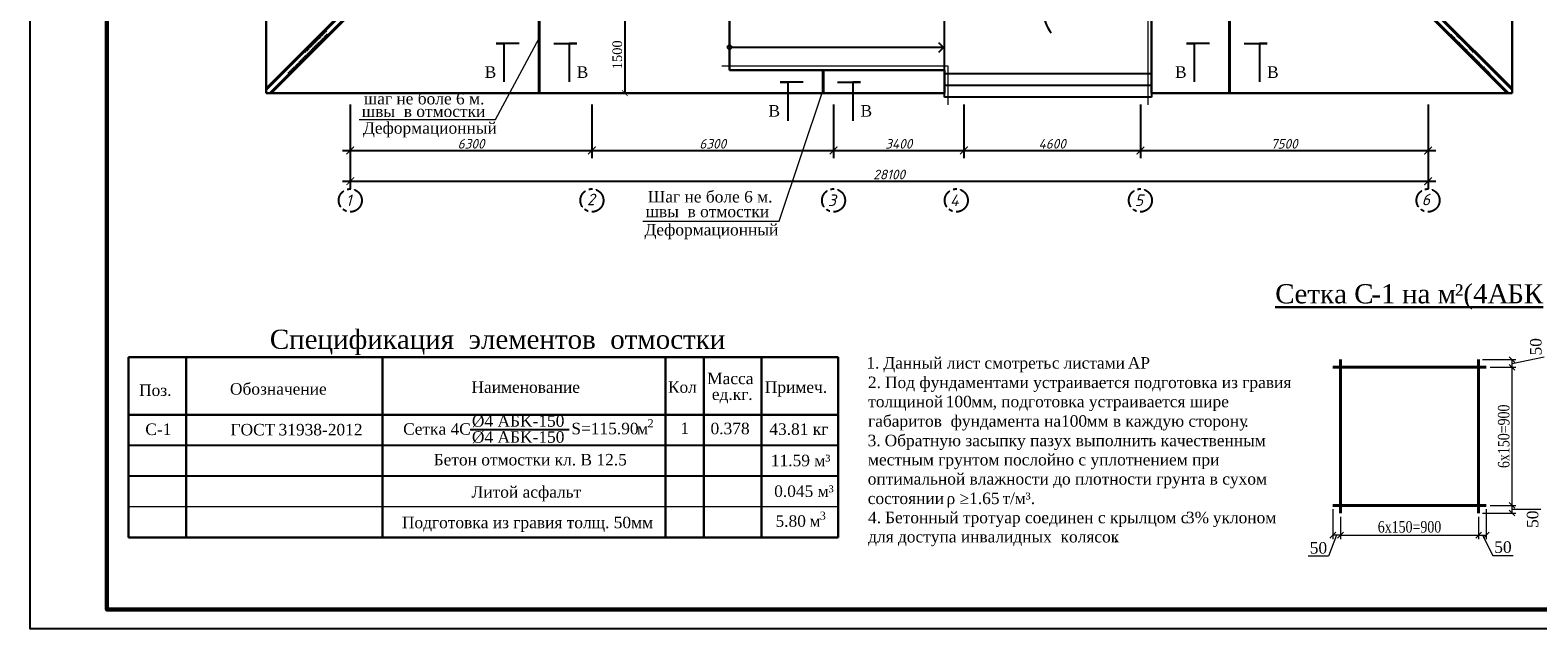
# Model space of a CAD drawing. Header units: millimetres. Extents: x 2063114 to 14983986, y -126020516 to 213791.
# Tile 61 of 256: x 2408076 to 2447385, y -1661097 to -1645494. Entities that reach past the tile are written whole.
import ezdxf
from ezdxf.enums import TextEntityAlignment as Align

# ---------------------------------------------------------------- set-up
doc = ezdxf.new("R2010")
doc.units = ezdxf.units.MM
doc.linetypes.add('ACAD_ISO10W100', pattern=[18, 12, -3, 0, -3])
doc.linetypes.add('осевая', pattern=[50.8, 31.75, -6.35, 6.35, -6.35])
doc.layers.add('Format', color=7, linetype='Continuous', lineweight=35)
for name, color, linetype in [('YQ_DIM', 3, 'Continuous'), ('пунктир', 1, 'ACAD_ISO10W100'), ('размер', 7, 'Continuous'), ('Размеры', 28, 'Continuous')]:
    doc.layers.add(name, color=color, linetype=linetype)
doc.styles.add('--Times New Roman', font='times.ttf')
doc.styles.add('GOST 2.304', font='isocpeur.ttf', dxfattribs={"oblique": 15})
doc.styles.add('TIMES (Centry Gothic)', font='times.ttf')
doc.styles.add('Times New Roman', font='times.ttf')
doc.styles.add('WMF-Times New Roman0', font='times.ttf')
doc.linetypes.add('ограждение2', pattern='A,6.35,-2.54,[132,ltypeshp.shx,S=2.54,R=0,X=-2.54,Y=0],-2.54,25.4', length=36.83)

# ---------------------------------------------------------------- blocks, each defined once
blk = doc.blocks.new('_Oblique')
at = {"color": 0, "linetype": 'ByBlock', "lineweight": -2}
blk.add_line((-0.5, -0.5), (0.5, 0.5), dxfattribs=at)
blk = doc.blocks.new('_ArchTick')
at = {"color": 0, "linetype": 'ByBlock', "const_width": 0.15}
blk.add_lwpolyline([(-0.5, -0.5), (0.5, 0.5)], dxfattribs=at)

msp = doc.modelspace()

# ---------------------------------------------------------------- linework, layer by layer
at = {"color": 1, "lineweight": 40}
for p, q in [((2416232.44436, -1645030.38765), (2414232.44899, -1647030.37376)), ((2444712.45362, -1645030.38765), (2446712.44899, -1647030.37375)), ((2416338.51525, -1645136.44879), (2414338.51294, -1647136.44184)), ((2444606.38272, -1645136.44879), (2446606.38504, -1647136.44184))]:
    msp.add_line(p, q, dxfattribs=at)
at = {"color": 5, "lineweight": 40}
for p, q in [((2421349.94899, -1647136.44184), (2421349.94899, -1645146.44187)), ((2439349.94899, -1647136.44184), (2439349.94899, -1645146.44187)), ((2428749.94899, -1647136.44184), (2428749.94899, -1646546.44184))]:
    msp.add_line(p, q, dxfattribs=at)
at = {"ltscale": 300}
for p, q in [((2423581.25531, -1645111.44184), (2423581.25531, -1647161.44184)), ((2423668.95757, -1647136.44184), (2423681.25531, -1647136.44184))]:
    msp.add_line(p, q, dxfattribs=at)
at = {"ltscale": 150}
for p, q in [((2426312.44899, -1645336.44184), (2426312.44899, -1646536.44184)), ((2431912.44899, -1647236.44184), (2431912.44899, -1645136.44184)), ((2437312.44899, -1645136.44184), (2437312.44899, -1647236.44184)), ((2426312.44898, -1645865.73116), (2426241.7383, -1645936.44184)), ((2426383.15966, -1645936.44184), (2426312.44898, -1645865.73116)), ((2431892.44899, -1645946.44184), (2431768.7053, -1645822.69815)), ((2426241.7383, -1645936.44184), (2426312.44898, -1646007.15252)), ((2426312.44898, -1646007.15252), (2426383.15966, -1645936.44184)), ((2426383.15986, -1645936.44164), (2431887.44878, -1645936.44164)), ((2431768.7053, -1646070.18553), (2431892.44899, -1645946.44184)), ((2431912.44899, -1646536.44184), (2426312.44899, -1646536.44184)), ((2437312.44899, -1646636.44184), (2431912.44899, -1646636.44184)), ((2437312.44899, -1646936.44184), (2431912.44899, -1646936.44184)), ((2437312.44899, -1647236.44184), (2431912.44899, -1647236.44184))]:
    msp.add_line(p, q, dxfattribs=at)
at = {"linetype": 'ограждение2', "lineweight": 5, "ltscale": 15}
for p, q in [((2437212.44899, -1645136.44184), (2437212.44899, -1647436.44184)), ((2432012.44899, -1646436.44184), (2426112.44899, -1646436.44184)), ((2432012.44899, -1647436.44184), (2432012.44899, -1646436.44184))]:
    msp.add_line(p, q, dxfattribs=at)
at = {"color": 0, "linetype": 'ByBlock', "lineweight": -2}
for p, q in [((2415411.01579, -1645851.81241), (2415446.37104, -1645887.16784)), ((2415446.73007, -1645816.09829), (2415482.08533, -1645851.45372)), ((2415482.44436, -1645780.38417), (2415517.79961, -1645815.7396)), ((2415518.15864, -1645744.67005), (2415553.5139, -1645780.02547)), ((2415588.51178, -1645886.44879), (2415553.15652, -1645851.09337)), ((2415553.87293, -1645708.95593), (2415589.22819, -1645744.31135)), ((2415624.22623, -1645850.7345), (2415588.87097, -1645815.37908)), ((2415589.58721, -1645673.24181), (2415624.94247, -1645708.59723)), ((2415659.94068, -1645815.02022), (2415624.58542, -1645779.6648)), ((2415625.3015, -1645637.52769), (2415660.65676, -1645672.88311)), ((2415695.65513, -1645779.30593), (2415660.29987, -1645743.95051)), ((2415661.01579, -1645601.81357), (2415696.37104, -1645637.16899)), ((2415731.36958, -1645743.59165), (2415696.01433, -1645708.23622)), ((2415696.73007, -1645566.09945), (2415732.08533, -1645601.45487)), ((2415767.08403, -1645707.87736), (2415731.72878, -1645672.52194)), ((2415732.44436, -1645530.38533), (2415767.79961, -1645565.74075)), ((2415802.79848, -1645672.16307), (2415767.44323, -1645636.80765)), ((2415768.15864, -1645494.67121), (2415803.5139, -1645530.02663)), ((2415838.51294, -1645636.44879), (2415803.15768, -1645601.09337)), ((2445106.38504, -1645636.44879), (2445141.7403, -1645601.09337)), ((2445176.73933, -1645494.67121), (2445141.38408, -1645530.02663)), ((2445142.09949, -1645672.16307), (2445177.45475, -1645636.80765)), ((2445212.45362, -1645530.38533), (2445177.09836, -1645565.74075)), ((2445177.81394, -1645707.87736), (2445213.1692, -1645672.52194)), ((2445248.1679, -1645566.09945), (2445212.81265, -1645601.45487)), ((2445213.52839, -1645743.59165), (2445248.88365, -1645708.23622)), ((2445283.88219, -1645601.81357), (2445248.52693, -1645637.16899)), ((2445249.24284, -1645779.30593), (2445284.5981, -1645743.95051)), ((2445319.59648, -1645637.52769), (2445284.24122, -1645672.88311)), ((2445284.9573, -1645815.02022), (2445320.31255, -1645779.6648)), ((2445355.31076, -1645673.24181), (2445319.9555, -1645708.59723)), ((2445320.67175, -1645850.7345), (2445356.027, -1645815.37908)), ((2445391.02505, -1645708.95593), (2445355.66979, -1645744.31135)), ((2445356.3862, -1645886.44879), (2445391.74145, -1645851.09337)), ((2445426.73933, -1645744.67005), (2445391.38408, -1645780.02547)), ((2445462.45362, -1645780.38417), (2445427.09836, -1645815.7396)), ((2445498.1679, -1645816.09829), (2445462.81265, -1645851.45372)), ((2445533.88219, -1645851.81241), (2445498.52693, -1645887.16784)), ((2415195.65282, -1646279.30593), (2415160.29756, -1646243.95051)), ((2415231.36727, -1646243.59165), (2415196.01201, -1646208.23622)), ((2415267.08172, -1646207.87736), (2415231.72646, -1646172.52194)), ((2415232.44436, -1646030.38302), (2415267.79961, -1646065.73844)), ((2415302.79617, -1646172.16307), (2415267.44091, -1646136.80765)), ((2415268.15864, -1645994.6689), (2415303.5139, -1646030.02432)), ((2415338.51062, -1646136.44879), (2415303.15536, -1646101.09337)), ((2415303.87293, -1645958.95478), (2415339.22819, -1645994.3102)), ((2415374.22507, -1646100.7345), (2415338.86981, -1646065.37908)), ((2415339.58721, -1645923.24066), (2415374.94247, -1645958.59608)), ((2415409.93952, -1646065.02022), (2415374.58427, -1646029.6648)), ((2415375.3015, -1645887.52654), (2415410.65676, -1645922.88196)), ((2415445.65397, -1646029.30593), (2415410.29872, -1645993.95051)), ((2415481.36842, -1645993.59165), (2415446.01317, -1645958.23622)), ((2415517.08288, -1645957.87736), (2415481.72762, -1645922.52194)), ((2415552.79733, -1645922.16307), (2415517.44207, -1645886.80765)), ((2445392.10065, -1645922.16307), (2445427.45591, -1645886.80765)), ((2445427.8151, -1645957.87736), (2445463.17036, -1645922.52194)), ((2445463.52955, -1645993.59165), (2445498.88481, -1645958.23622)), ((2445499.244, -1646029.30593), (2445534.59926, -1645993.95051)), ((2445569.59648, -1645887.52654), (2445534.24122, -1645922.88196)), ((2445534.95845, -1646065.02022), (2445570.31371, -1646029.6648)), ((2445605.31076, -1645923.24066), (2445569.9555, -1645958.59608)), ((2445570.6729, -1646100.7345), (2445606.02816, -1646065.37908)), ((2445641.02505, -1645958.95478), (2445605.66979, -1645994.3102)), ((2445606.38736, -1646136.44879), (2445641.74261, -1646101.09337)), ((2445676.73933, -1645994.6689), (2445641.38408, -1646030.02432)), ((2445642.10181, -1646172.16307), (2445677.45706, -1646136.80765)), ((2445712.45362, -1646030.38302), (2445677.09836, -1646065.73844)), ((2445677.81626, -1646207.87736), (2445713.17151, -1646172.52194)), ((2445713.53071, -1646243.59165), (2445748.88597, -1646208.23622)), ((2445749.24516, -1646279.30593), (2445784.60042, -1646243.95051)), ((2414838.5083, -1646636.44879), (2414803.15305, -1646601.09337)), ((2414874.22276, -1646600.7345), (2414838.8675, -1646565.37908)), ((2414909.93721, -1646565.02022), (2414874.58195, -1646529.6648)), ((2414945.65166, -1646529.30593), (2414910.2964, -1646493.95051)), ((2414981.36611, -1646493.59165), (2414946.01085, -1646458.23622)), ((2415017.08056, -1646457.87736), (2414981.7253, -1646422.52194)), ((2415052.79501, -1646422.16307), (2415017.43975, -1646386.80765)), ((2415088.50946, -1646386.44879), (2415053.15421, -1646351.09337)), ((2415124.22391, -1646350.7345), (2415088.86866, -1646315.37908)), ((2415159.93836, -1646315.02022), (2415124.58311, -1646279.6648)), ((2445784.95961, -1646315.02022), (2445820.31487, -1646279.6648)), ((2445820.67406, -1646350.7345), (2445856.02932, -1646315.37908)), ((2445856.38851, -1646386.44879), (2445891.74377, -1646351.09337)), ((2445892.10296, -1646422.16307), (2445927.45822, -1646386.80765)), ((2445927.81742, -1646457.87736), (2445963.17267, -1646422.52194)), ((2445963.53187, -1646493.59165), (2445998.88712, -1646458.23622)), ((2445999.24632, -1646529.30593), (2446034.60157, -1646493.95051)), ((2446034.96077, -1646565.02022), (2446070.31603, -1646529.6648)), ((2446070.67522, -1646600.7345), (2446106.03048, -1646565.37908)), ((2446106.38967, -1646636.44879), (2446141.74493, -1646601.09337))]:
    msp.add_line(p, q, dxfattribs=at)
at = {"linetype": 'ByBlock'}
for p, q in [((2420828.05934, -1645844.01872), (2420228.05934, -1645844.01872)), ((2420228.05934, -1645844.01872), (2420428.05934, -1645844.01872)), ((2420428.05934, -1645844.01872), (2420428.05934, -1646244.01872)), ((2421726.36932, -1645844.01872), (2422326.36932, -1645844.01872)), ((2422326.36932, -1645844.01872), (2422126.36932, -1645844.01872)), ((2422126.36932, -1645844.01872), (2422126.36932, -1646244.01872)), ((2438828.05934, -1645844.01872), (2438228.05934, -1645844.01872)), ((2438228.05934, -1645844.01872), (2438428.05934, -1645844.01872)), ((2438428.05934, -1645844.01872), (2438428.05934, -1646244.01872)), ((2439726.36932, -1645844.01872), (2440326.36932, -1645844.01872)), ((2440326.36932, -1645844.01872), (2440126.36932, -1645844.01872)), ((2440126.36932, -1645844.01872), (2440126.36932, -1646244.01872)), ((2420428.05934, -1646244.01872), (2420428.05934, -1646844.01872)), ((2422126.36932, -1646244.01872), (2422126.36932, -1646844.01872)), ((2438428.05934, -1646244.01872), (2438428.05934, -1646844.01872)), ((2440126.36932, -1646244.01872), (2440126.36932, -1646844.01872)), ((2428228.05934, -1646853.96168), (2427628.05934, -1646853.96168)), ((2427628.05934, -1646853.96168), (2427828.05934, -1646853.96168)), ((2427828.05934, -1646853.96168), (2427828.05934, -1647253.96168)), ((2429126.36932, -1646853.96168), (2429726.36932, -1646853.96168)), ((2429726.36932, -1646853.96168), (2429526.36932, -1646853.96168)), ((2429526.36932, -1646853.96168), (2429526.36932, -1647253.96168)), ((2427828.05934, -1647253.96168), (2427828.05934, -1647853.96168)), ((2429526.36932, -1647253.96168), (2429526.36932, -1647853.96168))]:
    msp.add_line(p, q, dxfattribs=at)
at = {"color": 6, "lineweight": 40}
for p, q in [((2442239.44101, -1654078.65483), (2442239.44101, -1658078.65483)), ((2445839.44101, -1654078.65483), (2445839.44101, -1658078.65483)), ((2446039.44101, -1654278.65483), (2442039.44101, -1654278.65483)), ((2446039.44101, -1657878.65483), (2442039.44101, -1657878.65483))]:
    msp.add_line(p, q, dxfattribs=at)
at = {"linetype": 'Continuous', "lineweight": 13, "ltscale": 300}
for p, q in [((2445939.44101, -1654078.65483), (2446812.12343, -1654078.65483)), ((2446712.12343, -1654178.65483), (2447549.53666, -1654012.08)), ((2446712.12343, -1654278.65483), (2446712.12343, -1654078.65483)), ((2446139.44101, -1654278.65483), (2446812.12343, -1654278.65483)), ((2446139.44101, -1654278.65483), (2446812.12343, -1654278.65483)), ((2446712.12343, -1657878.65483), (2446712.12343, -1654278.65483)), ((2442039.44101, -1657978.65483), (2442039.44101, -1658756.20869)), ((2446039.44101, -1657978.65483), (2446039.44101, -1658756.20869)), ((2446139.44101, -1657878.65483), (2446812.12343, -1657878.65483)), ((2446139.44101, -1657878.65483), (2446812.12343, -1657878.65483)), ((2446712.12343, -1658078.65483), (2446712.12343, -1657878.65483)), ((2446712.12343, -1657978.65483), (2447466.33822, -1657973.60823)), ((2442239.44101, -1658178.65483), (2442239.44101, -1658756.20869)), ((2442239.44101, -1658178.65483), (2442239.44101, -1658756.20869)), ((2445839.44101, -1658178.65483), (2445839.44101, -1658756.20869)), ((2445839.44101, -1658178.65483), (2445839.44101, -1658756.20869)), ((2445939.44101, -1658078.65483), (2446812.12343, -1658078.65483)), ((2442139.44101, -1658656.20869), (2441931.31157, -1659204.46361)), ((2442239.44101, -1658656.20869), (2442039.44101, -1658656.20869)), ((2442239.44101, -1658656.20869), (2445839.44101, -1658656.20869)), ((2445839.44101, -1658656.20869), (2446039.44101, -1658656.20869)), ((2445939.44101, -1658656.20869), (2446209.47031, -1659183.73475)), ((2441931.31157, -1659204.46361), (2441399.32743, -1659204.46361)), ((2446209.47031, -1659183.73475), (2446741.45444, -1659183.73475))]:
    msp.add_line(p, q, dxfattribs=at)
msp.add_line((2419546.00378, -1655904.1719), (2422126.68621, -1655904.1719))
at = {"color": 0, "ltscale": 25}
msp.add_lwpolyline([(2408076.01016, -1619096.5725), (2467476.01016, -1619096.5725), (2467476.01016, -1661096.5725), (2408076.01016, -1661096.5725)], close=True, dxfattribs=at)
at = {"color": 0, "lineweight": 60, "ltscale": 25}
msp.add_lwpolyline([(2410076.01016, -1619596.5725), (2466976.01016, -1619596.5725), (2466976.01016, -1660596.5725), (2410076.01016, -1660596.5725)], close=True, dxfattribs=at)
at = {"ltscale": 25}
msp.add_arc((2435447.44899, -1644988.94184), 950, 180, 217.56084317, dxfattribs=at)
at = {"layer": 'Format', "color": 5, "lineweight": 9, "ltscale": 100}
for p, q in [((2420204.50212, -1647825.96196), (2421349.94899, -1645706.07869)), ((2427604.50212, -1650474.65689), (2428749.94899, -1647046.44184)), ((2416652.04385, -1647825.96195), (2420204.50212, -1647825.96196)), ((2424052.04385, -1650474.65688), (2427604.50212, -1650474.65689))]:
    msp.add_line(p, q, dxfattribs=at)
at = {"layer": 'Format', "color": 0, "lineweight": 30}
for p, q in [((2429140.2285, -1654016.02048), (2410640.2285, -1654016.02048)), ((2410640.2285, -1654016.02048), (2410640.2285, -1658716.02048)), ((2412140.2285, -1654016.02048), (2412140.2285, -1658716.02048)), ((2417265.19151, -1654016.02048), (2417265.19151, -1658716.02048)), ((2424640.2285, -1654016.02048), (2424640.2285, -1658716.02048)), ((2425640.2285, -1654016.02048), (2425640.2285, -1658716.02048)), ((2427140.2285, -1654016.02048), (2427140.2285, -1658716.02048)), ((2429140.2285, -1654016.02048), (2429140.2285, -1658716.02048)), ((2429141.73379, -1655516.02048), (2410640.2285, -1655516.02048)), ((2429140.2285, -1658716.02048), (2410640.2285, -1658716.02048))]:
    msp.add_line(p, q, dxfattribs=at)
at = {"layer": 'Format', "color": 0, "linetype": 'ByBlock', "lineweight": 25}
msp.add_line((2429140.2285, -1657116.02048), (2410640.2285, -1657116.02048), dxfattribs=at)
at = {"layer": 'Format', "color": 0, "linetype": 'ByBlock', "lineweight": 20}
msp.add_line((2429140.2285, -1657916.02048), (2410640.2285, -1657916.02048), dxfattribs=at)
at = {"layer": 'YQ_DIM', "color": 1, "lineweight": 30}
for p, q in [((2414232.44899, -1637196.44427), (2414232.44899, -1647136.44184)), ((2446712.44899, -1638376.44184), (2446712.44899, -1647136.44184)), ((2426312.44899, -1646536.44184), (2426312.44899, -1645136.44184)), ((2437312.44899, -1647136.44184), (2437312.44899, -1645136.44184)), ((2431912.44899, -1646536.44184), (2426312.44899, -1646536.44184)), ((2431912.44899, -1647136.44184), (2431912.44899, -1646536.44184)), ((2414232.44899, -1647136.44184), (2431912.44899, -1647136.44184)), ((2446712.44899, -1647136.44184), (2437312.44899, -1647136.44184))]:
    msp.add_line(p, q, dxfattribs=at)
at = {"layer": 'пунктир', "linetype": 'осевая', "ltscale": 15}
for centre in [(2416422.44899, -1649931.15373), (2422722.44899, -1649931.15373), (2429022.44899, -1649931.15373), (2432222.44899, -1649931.15373), (2437022.44899, -1649931.15373), (2444522.44899, -1649931.15373)]:
    msp.add_circle(centre, 300, dxfattribs=at)
at = {"layer": 'размер', "color": 0}
msp.add_line((2429140.2285, -1656316.02048), (2410640.2285, -1656316.02048), dxfattribs=at)
at = {"layer": 'Размеры', "ltscale": 150}
for p, q in [((2416422.44899, -1647431.15373), (2416422.44899, -1648831.15373)), ((2422722.44899, -1647431.15373), (2422722.44899, -1648831.15373)), ((2422722.44899, -1647431.15373), (2422722.44899, -1648831.15373)), ((2429022.44899, -1647431.15373), (2429022.44899, -1648831.15373)), ((2429022.44899, -1647431.15373), (2429022.44899, -1648831.15373)), ((2432422.44899, -1647431.15373), (2432422.44899, -1648831.15373)), ((2432422.44899, -1647431.15373), (2432422.44899, -1648831.15373)), ((2437022.44634, -1647431.15373), (2437022.44634, -1648831.15373)), ((2437022.44899, -1647431.15373), (2437022.44899, -1648831.15373)), ((2444522.44899, -1647431.15373), (2444522.44899, -1648831.15373)), ((2416422.44899, -1648231.15373), (2416422.44899, -1649631.15373)), ((2444522.44899, -1648231.15373), (2444522.44899, -1649631.15373)), ((2416222.44899, -1648631.15373), (2422922.44899, -1648631.15373)), ((2422522.44899, -1648631.15373), (2429222.44899, -1648631.15373)), ((2428822.44899, -1648631.15373), (2432622.44899, -1648631.15373)), ((2432222.44899, -1648631.15373), (2437222.44899, -1648631.15373)), ((2436822.44634, -1648631.15373), (2444722.44899, -1648631.15373)), ((2416222.44899, -1649431.15373), (2444722.44899, -1649431.15373))]:
    msp.add_line(p, q, dxfattribs=at)

# ---------------------------------------------------------------- block references
at = {"ltscale": 300, "xscale": 150, "yscale": 150, "zscale": 150, "rotation": 270}
msp.add_blockref('_ArchTick', (2423581.25531, -1647136.44184), dxfattribs=at)
at = {"lineweight": 13, "ltscale": 300, "xscale": 150, "yscale": 150, "zscale": 150}
for p, rotation in [((2446712.12343, -1654078.65483), 90), ((2446712.12343, -1654278.65483), 90), ((2446712.12343, -1654278.65483), 270), ((2446712.12343, -1657878.65483), 90), ((2446712.12343, -1657878.65483), 270), ((2446712.12343, -1658078.65483), 270), ((2442039.44101, -1658656.20869), 180), ((2442239.44101, -1658656.20869), 180), ((2445839.44101, -1658656.20869), 180)]:
    msp.add_blockref('_Oblique', p, dxfattribs=dict(at, rotation=rotation))
for p in [(2442239.44101, -1658656.20869), (2445839.44101, -1658656.20869), (2446039.44101, -1658656.20869)]:
    msp.add_blockref('_Oblique', p, dxfattribs=at)
at = {"layer": 'Размеры', "ltscale": 150, "xscale": 200, "yscale": 200, "zscale": 200, "rotation": 180}
for p in [(2416422.44899, -1648631.15373), (2422722.44899, -1648631.15373), (2429022.44899, -1648631.15373), (2432422.44899, -1648631.15373), (2437022.44634, -1648631.15373), (2416422.44899, -1649431.15373)]:
    msp.add_blockref('_ArchTick', p, dxfattribs=at)
at = {"layer": 'Размеры', "ltscale": 150, "xscale": 200, "yscale": 200, "zscale": 200}
for p in [(2422722.44899, -1648631.15373), (2429022.44899, -1648631.15373), (2432422.44899, -1648631.15373), (2437022.44899, -1648631.15373), (2444522.44899, -1648631.15373), (2444522.44899, -1649431.15373)]:
    msp.add_blockref('_ArchTick', p, dxfattribs=at)

# ---------------------------------------------------------------- texts
at = {"ltscale": 300, "style": 'Times New Roman'}
for s, p in [('В', (2420228.05934, -1646737.3136)), ('В', (2438228.05934, -1646737.3136)), ('В', (2427628.05934, -1647747.25656)), ('1', (2425258.40868, -1656018.84841)), ('0.378', (2426835.02434, -1656025.43932)), ('43.81 кг', (2428886.77049, -1656041.99096))]:
    msp.add_text(s, height=300, dxfattribs=at).set_placement(p, align=Align.RIGHT)
for s, p in [('В', (2422326.36932, -1646737.3136)), ('В', (2440326.36932, -1646737.3136)), ('В', (2429726.36932, -1647747.25656)), ('Масса', (2425727.7135, -1654720.17954)), ('Поз.', (2410914.72484, -1655026.95859)), ('Обозначение', (2413285.20091, -1654993.27641)), ('Наименование', (2419581.98207, -1654946.69517)), ('Кол', (2424703.85787, -1654945.24872)), ('ед.кг.', (2425848.75473, -1655131.95567)), ('Примеч.', (2427231.13524, -1654946.69517)), ('Cетка 4С', (2417800.53792, -1656037.99154)), ('Бетон отмостки кл. В 12.5', (2418596.52697, -1656838.14053)), ('11.59 м³', (2427387.72526, -1656859.22663)), ('Литой асфальт ', (2419583.93614, -1657678.92248)), ('0.045 м³', (2427474.42099, -1657659.56119)), ('Подготовка из гравия толщ. 50мм', (2417768.77368, -1658474.59537))]:
    msp.add_text(s, height=300, dxfattribs=at).set_placement(p)
for s, p in [('шаг не боле 6 м.', (2416775.48522, -1647428.59647, -10353.36)), ('швы  в отмостки ', (2416722.69672, -1647757.09792, 2745.88)), ('Деформационный', (2416753.82182, -1648192.15575, 2745.88)), ('Шаг не боле 6 м.', (2424179.04588, -1649985.12336, -10353.36)), ('швы  в отмостки ', (2424122.69672, -1650368.56013, 2745.88)), ('Деформационный', (2424093.6558, -1650844.87833, 2745.88))]:
    msp.add_text(s, height=300, rotation=0.000000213, dxfattribs=at).set_placement(p)
at = {"color": 0, "lineweight": 30, "style": '--Times New Roman'}
for s, p in [('%%UСетка С', (2440537.71089, -1652614.89167, -7.72956)), ('%%U-1 ', (2443043.83922, -1652614.89167, -7.72956)), ('%%U²(4A', (2445217.95602, -1652614.89167, -7.72956)), ('%%UБК', (2446587.45855, -1652614.89167, -7.72956)), ('%%Uна м', (2443843.40663, -1652614.89167, -7.72956))]:
    msp.add_text(s, height=500, dxfattribs=at).set_placement(p)
at = {"lineweight": 30, "style": 'Times New Roman'}
for s, height, p in [('1. ', 300, (2429877.34446, -1654315.01155)), ('Данный лист смотреть ', 300, (2430320.3149, -1654315.01155)), ('c ', 300, (2434714.11447, -1654315.01155)), ('листами ', 300, (2435021.46847, -1654315.01155)), ('AP', 300, (2436694.5038, -1654315.01155)), ('2. ', 300, (2429919.73812, -1654822.58184)), ('Под фундаментами устраивается подготовка из гравия', 300, (2430362.70856, -1654822.58184)), ('толщиной ', 300, (2429926.65953, -1655322.58184)), ('100', 300, (2431947.27957, -1655322.58184)), ('мм', 300, (2432611.73523, -1655322.58184)), (', ', 300, (2433172.3697, -1655322.58184)), ('подготовка устраивается шире', 300, (2433393.85492, -1655322.58184)), ('2', 210, (2424173.7305, -1655842.06924)), ('габаритов  фундамента на ', 300, (2429922.54994, -1655830.15214)), ('100', 300, (2434953.98469, -1655830.15214)), ('мм в каждую сторону', 300, (2435618.44035, -1655830.15214)), ('ГОСТ ', 300, (2413299.12967, -1656055.46658)), ('31938-2012', 300, (2414551.90545, -1656055.46658)), ('S=115.90', 300, (2422185.72762, -1656027.06924)), ('м', 300, (2423900.07513, -1656027.06924)), ('3. ', 300, (2429911.30265, -1656337.72243)), ('Обратную засыпку пазух выполнить качественным', 300, (2430354.27309, -1656337.72243)), ('.', 300, (2439729.32716, -1655830.15214)), ('местным грунтом послойно с уплотнением при', 300, (2429919.30553, -1656837.72243)), ('оптимальной влажности до плотности грунта в сухом', 300, (2429914.33076, -1657337.72243)), ('состоянии ', 300, (2429914.11447, -1657845.29273)), ('ρ ≥1.65 ', 300, (2431969.55787, -1657845.29273)), ('т', 300, (2433430.40863, -1657845.29273)), ('/', 300, (2433623.9919, -1657845.29273)), ('м', 300, (2433748.14475, -1657845.29273)), ('³.', 300, (2434028.46198, -1657845.29273)), ('3', 210, (2428662.57521, -1658251.88888)), ('4. ', 300, (2429922.33365, -1658345.29273)), ('5.80 ', 300, (2427508.88379, -1658436.88888)), ('м', 300, (2428394.82467, -1658436.88888))]:
    msp.add_text(s, height=height, dxfattribs=at).set_placement(p)
at = {"ltscale": 300, "style": 'Times New Roman'}
for s, p in [('%%C4 AБK-150', (2420799.45003, -1655828.85936)), ('С-1', (2411418.53552, -1656045.65892)), ('%%C4 AБK-150', (2420799.45003, -1656247.30551))]:
    msp.add_text(s, height=300, dxfattribs=at).set_placement(p, align=Align.CENTER)
at = {"color": 7, "lineweight": 30, "style": 'Times New Roman'}
for s, p in [('Бетонный тротуар соединен с крылцом с ', (2430365.30409, -1658345.29273)), ('3%%% ', (2438209.64439, -1658345.29273)), ('уклоном', (2438910.87006, -1658345.29273)), ('для доступа инвалидных  колясок', (2429923.63141, -1658845.29273)), ('.', (2436323.34302, -1658845.29273))]:
    msp.add_text(s, height=300, dxfattribs=at).set_placement(p)
at = {"ltscale": 300, "attachment_point": 5, "rotation": 90}
for s, insert, char_height, style in [('\\A1;1500', (2423384.09236, -1646136.44184), 250, 'WMF-Times New Roman0'), ('50', (2447333.94113, -1653746.08793), 300, 'Times New Roman'), ('50', (2447250.74269, -1658239.6003), 300, 'Times New Roman')]:
    msp.add_mtext(s, dxfattribs=dict(at, insert=insert, char_height=char_height, style=style))
at = {"ltscale": 300, "insert": (2446496.09531, -1656078.65483), "char_height": 300, "width": 3214.2194762, "attachment_point": 5, "rotation": 90, "style": 'Times New Roman'}
msp.add_mtext('{\\W0.8;6x150=900}', dxfattribs=at)
at = {"ltscale": 300, "char_height": 300, "attachment_point": 5, "style": 'Times New Roman'}
for s, insert in [('{\\W0.8;6x150=900}', (2444039.44101, -1658440.18057)), ('50', (2441665.3195, -1658988.86808)), ('50', (2446475.46237, -1658968.13922))]:
    msp.add_mtext(s, dxfattribs=dict(at, insert=insert))
at = {"layer": 'Format', "color": 0, "style": 'TIMES (Centry Gothic)'}
msp.add_text('Спецификация  элементов  отмостки', height=500, dxfattribs=at).set_placement((2414325.24377, -1653800.62494))
at = {"layer": 'пунктир', "lineweight": 30, "style": 'GOST 2.304', "oblique": 15}
for s, p in [('1', (2416305.17966, -1650077.13958)), ('2', (2422593.16043, -1650055.64981)), ('3', (2428875.17966, -1650077.13958)), ('4', (2432060.17966, -1650077.13958)), ('5', (2436875.17966, -1650077.13958)), ('6', (2444357.60863, -1650057.84186))]:
    msp.add_text(s, height=300, dxfattribs=at).set_placement(p)
at = {"layer": 'Размеры', "ltscale": 150, "char_height": 250, "attachment_point": 5, "style": 'GOST 2.304'}
for s, insert in [('\\A1;6300', (2419572.44899, -1648456.15373)), ('\\A1;6300', (2425872.44899, -1648456.15373)), ('\\A1;3400', (2430722.44899, -1648456.15373)), ('\\A1;4600', (2434722.44899, -1648456.15373)), ('\\A1;7500', (2440772.44766, -1648456.15373)), ('\\A1;28100', (2430472.44899, -1649256.15373))]:
    msp.add_mtext(s, dxfattribs=dict(at, insert=insert))

doc.saveas('drawing.dxf')
